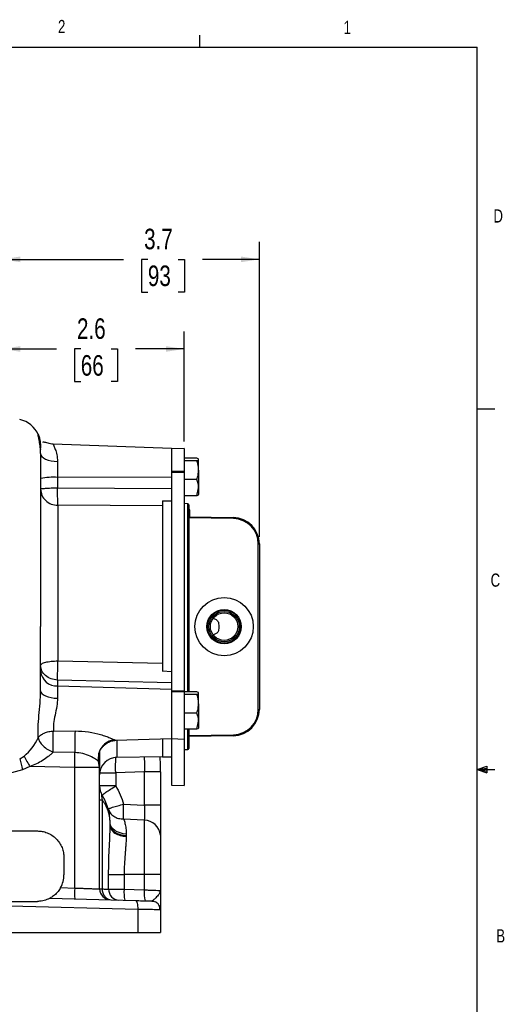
# Model space of a CAD drawing. Header units: inches. Extents: x 0.4 to 16.6, y 0.2 to 10.8.
# Tile 12 of 12: x 13.1 to 16.6, y 3.8 to 10.8. Entities that reach past the tile are written whole.
import ezdxf

# ---------------------------------------------------------------- set-up
doc = ezdxf.new("R2010")
doc.units = ezdxf.units.IN
doc.header["$MEASUREMENT"] = 0
doc.layers.add('BORDER', color=7, linetype='Continuous', lineweight=25)
doc.layers.add('SLD-0', color=7, linetype='Continuous', lineweight=25)
doc.styles.add('SLDTEXTSTYLE0', font='TXT', dxfattribs={"width": 0.75})
doc.dimstyles.new('SLDDIMSTYLE0', dxfattribs={"dimtxt": 0.145833, "dimasz": 0.13, "dimexe": 0, "dimexo": 0.0625, "dimgap": 0.036458, "dimtad": 0, "dimtih": 1, "dimtoh": 1, "dimdec": 1, "dimlfac": 2, "dimrnd": 1e-09, "dimzin": 12, "dimdsep": 46, "dimtxsty": 'SLDTEXTSTYLE0', "dimsah": 1, "dimcen": 0.09, "dimadec": 0, "dimazin": 3, "dimtfac": 1, "dimtdec": 1, "dimtofl": 0, "dimtmove": 0, "dimatfit": 3, "dimfxl": 0, "dimfrac": 2, "dimtolj": 1, "dimtzin": 12, "dimarcsym": 0})

# ---------------------------------------------------------------- blocks, each defined once
blk = doc.blocks.new('_D_7')
at = {"layer": 'SLD-0'}
for p, q in [((14.2971, 7.8435), (14.2971, 8.6247)), ((13.0028, 8.4997), (13.3907, 8.4997)), ((13.5628, 8.4997), (13.5184, 8.4997)), ((13.5184, 8.4997), (13.5184, 8.268)), ((13.7783, 8.4997), (13.8227, 8.4997)), ((13.8227, 8.4997), (13.8227, 8.268)), ((14.2971, 8.4997), (13.9503, 8.4997)), ((13.5184, 8.268), (13.5628, 8.268)), ((13.8227, 8.268), (13.7783, 8.268))]:
    blk.add_line(p, q, dxfattribs=at)
for points in [[(13.0028, 8.4997), (13.1328, 8.4797), (13.1328, 8.5197)], [(14.2971, 8.4997), (14.1671, 8.5197), (14.1671, 8.4797)]]:
    blk.add_solid(points, dxfattribs=at)
at = {"layer": 'SLD-0', "char_height": 0.14583, "attachment_point": 1, "style": 'SLDTEXTSTYLE0'}
for s, insert in [('2.6', (13.5359, 8.7172)), ('66', (13.5628, 8.456))]:
    blk.add_mtext(s, dxfattribs=dict(at, insert=insert))
blk = doc.blocks.new('_D_8')
at = {"layer": 'SLD-0'}
for p, q in [((13.0028, 8.9813), (13.0028, 9.261)), ((14.8301, 7.1654), (14.8301, 9.261)), ((13.0028, 9.136), (13.867, 9.136)), ((14.039, 9.136), (13.9947, 9.136)), ((13.9947, 9.136), (13.9947, 8.9042)), ((14.2545, 9.136), (14.2989, 9.136)), ((14.2989, 9.136), (14.2989, 8.9042)), ((14.8301, 9.136), (14.4266, 9.136)), ((13.9947, 8.9042), (14.039, 8.9042)), ((14.2989, 8.9042), (14.2545, 8.9042))]:
    blk.add_line(p, q, dxfattribs=at)
for points in [[(13.0028, 9.136), (13.1328, 9.116), (13.1328, 9.156)], [(14.8301, 9.136), (14.7001, 9.156), (14.7001, 9.116)]]:
    blk.add_solid(points, dxfattribs=at)
at = {"layer": 'SLD-0', "char_height": 0.14583, "attachment_point": 1, "style": 'SLDTEXTSTYLE0'}
for s, insert in [('3.7', (14.0122, 9.3535)), ('93', (14.039, 9.0922))]:
    blk.add_mtext(s, dxfattribs=dict(at, insert=insert))

msp = doc.modelspace()

# ---------------------------------------------------------------- linework, layer by layer
at = {"color": 7, "linetype": 'Continuous', "lineweight": 25}
for p, q in [((14.2076, 7.7937), (13.3675, 7.823)), ((14.2971, 7.7935), (14.2076, 7.7904)), ((14.2076, 7.7904), (14.2076, 7.6286)), ((14.2971, 7.7935), (14.2971, 7.6292)), ((13.3985, 7.701), (13.3985, 7.5876)), ((14.3874, 7.7237), (14.2971, 7.7237)), ((14.3874, 7.705), (14.2971, 7.705)), ((14.3986, 7.6383), (14.3986, 7.7144)), ((14.2971, 7.6292), (14.2076, 7.6286)), ((14.2076, 7.6286), (14.2076, 7.6195)), ((14.2971, 7.6221), (14.2076, 7.6195)), ((14.2971, 7.6292), (14.2971, 7.6221)), ((14.2971, 7.6221), (14.2971, 6.0712)), ((14.3986, 7.6383), (14.3986, 7.5144)), ((14.2076, 7.5896), (13.3985, 7.5876)), ((13.3985, 7.5876), (13.3985, 7.5133)), ((14.2076, 7.6195), (14.2076, 6.0706)), ((14.3874, 7.5716), (14.2971, 7.5716)), ((13.3985, 7.5133), (14.2076, 7.5097)), ((14.2037, 7.5094), (14.2076, 7.5094)), ((14.3874, 7.4571), (14.3986, 7.5144)), ((14.3986, 7.5144), (14.3986, 7.4654)), ((14.1426, 7.4217), (14.1426, 6.2101)), ((14.2076, 7.4196), (14.1426, 7.4184)), ((14.3874, 7.4571), (14.2971, 7.4571)), ((13.4006, 7.3895), (13.4006, 6.2848)), ((14.1426, 7.3852), (13.4006, 7.3895)), ((14.3227, 7.401), (14.2971, 7.4015)), ((14.3301, 7.3935), (14.3301, 6.528)), ((14.3376, 7.3568), (14.3301, 7.3568)), ((14.3376, 7.3083), (14.3376, 7.3568)), ((14.3301, 7.3084), (14.6459, 7.3029)), ((14.6458, 7.2954), (14.3301, 7.3009)), ((14.6458, 7.2954), (14.6459, 7.3029)), ((14.8226, 5.9406), (14.8226, 7.1154)), ((14.8226, 7.1154), (14.8301, 7.1154)), ((14.8301, 7.1154), (14.8301, 5.9406)), ((14.3301, 6.528), (14.3301, 6.0658)), ((13.4006, 6.2848), (14.1426, 6.2688)), ((14.2076, 6.2074), (14.1426, 6.211)), ((13.3985, 6.1488), (13.3985, 6.1071)), ((14.2076, 6.1285), (13.3985, 6.1488)), ((13.3985, 6.1071), (13.3985, 6.0194)), ((13.3985, 6.1071), (14.2076, 6.0837)), ((14.2971, 6.0712), (14.2076, 6.0706)), ((14.2076, 6.0706), (14.2076, 6.0637)), ((14.2971, 6.0657), (14.2076, 6.0637)), ((14.2076, 6.0637), (14.2076, 5.7325)), ((14.2971, 6.0712), (14.2971, 6.0657)), ((14.3874, 6.0658), (14.2971, 6.0658)), ((14.2971, 6.0657), (14.2971, 5.7293)), ((14.3874, 6.047), (14.2971, 6.047)), ((14.3986, 5.9804), (14.3986, 6.0564)), ((14.3986, 5.9804), (14.3986, 5.8564)), ((14.3874, 5.9137), (14.2971, 5.9137)), ((14.8226, 5.9406), (14.8301, 5.9406)), ((14.3874, 5.7991), (14.3986, 5.8564)), ((14.3986, 5.8564), (14.3986, 5.8075)), ((13.3681, 5.7868), (13.5225, 5.787)), ((13.8121, 5.7208), (14.2076, 5.7347)), ((14.2076, 5.7347), (14.2076, 5.403)), ((14.3874, 5.7991), (14.2971, 5.7991)), ((14.3301, 5.7991), (14.3301, 5.6625)), ((14.3301, 5.7551), (14.6458, 5.7606)), ((14.6459, 5.7531), (14.3301, 5.7476)), ((14.6458, 5.7606), (14.6459, 5.7531)), ((14.1426, 5.7324), (14.1426, 5.6043)), ((14.2076, 5.7325), (14.2971, 5.7293)), ((14.2971, 5.7293), (14.2971, 5.3999)), ((13.1293, 5.5899), (13.1606, 5.6074)), ((13.5207, 5.634), (13.3663, 5.6364)), ((13.6966, 5.646), (13.6966, 5.5267)), ((13.8194, 5.6), (14.1426, 5.6056)), ((14.1426, 5.6043), (14.2076, 5.6043)), ((14.2971, 5.6546), (14.3227, 5.655)), ((13.2021, 5.5343), (13.1498, 5.5119)), ((13.5196, 5.5267), (13.2021, 5.5343)), ((13.5196, 4.672), (13.5196, 5.5267)), ((13.6966, 5.5267), (13.5196, 5.5267)), ((13.6966, 5.5267), (13.6891, 5.5706)), ((13.6966, 4.6654), (13.6966, 5.5267)), ((13.1498, 5.5119), (13.0028, 5.471)), ((14.0137, 5.4965), (13.8107, 5.4897)), ((13.8107, 5.4897), (13.8107, 5.3965)), ((14.1278, 5.4965), (14.0137, 5.4965)), ((14.0137, 5.4965), (14.0137, 5.2607)), ((14.1278, 5.4965), (14.1278, 5.2607)), ((13.8107, 5.3965), (13.6966, 5.3965)), ((14.2076, 5.403), (14.2971, 5.3999)), ((13.7153, 5.3306), (13.7125, 5.3336)), ((13.6966, 5.2977), (13.7153, 5.2977)), ((13.7153, 5.2977), (13.7153, 4.6652)), ((13.8671, 5.2679), (14.0137, 5.2607)), ((14.1278, 5.2607), (14.0137, 5.2607)), ((13.7715, 5.1331), (13.7715, 5.1382)), ((13.7716, 5.1331), (13.7715, 5.1367)), ((13.7715, 5.1124), (13.7715, 5.1331)), ((13.7715, 5.1331), (13.7716, 5.1331)), ((13.7715, 5.1112), (13.7716, 5.1199)), ((13.7716, 5.1199), (13.7716, 5.1331)), ((14.0137, 5.1534), (13.8671, 5.1615)), ((14.0137, 5.1534), (14.0137, 4.7681)), ((13.0028, 5.0771), (13.2553, 5.0771)), ((13.8857, 5.0448), (13.8856, 5.0381)), ((13.8857, 5.0551), (13.8857, 5.0448)), ((13.4428, 4.8896), (13.4428, 4.7646)), ((13.7602, 4.6638), (13.7602, 4.7681)), ((13.7602, 4.7681), (13.8705, 4.7681)), ((14.0137, 4.7681), (13.8705, 4.7681)), ((13.8705, 4.7681), (13.8705, 4.6627)), ((14.1278, 4.7681), (14.0137, 4.7681)), ((14.0137, 4.7681), (14.0137, 4.6589)), ((14.1278, 4.7681), (14.1278, 4.6541)), ((13.4198, 4.6746), (13.5196, 4.672)), ((13.8705, 4.6627), (14.0137, 4.6589)), ((14.1239, 4.6543), (14.1278, 4.6541)), ((14.1278, 4.6541), (14.1242, 4.6456)), ((14.1273, 4.646), (14.1258, 4.6542)), ((13.0603, 4.5771), (13.2553, 4.5771)), ((13.3427, 4.5987), (13.9519, 4.5827)), ((13.967, 4.5202), (13.062, 4.5439)), ((13.967, 4.5202), (13.967, 4.3571)), ((14.1278, 4.5172), (14.1222, 4.5173)), ((14.1278, 4.5172), (14.1278, 4.3571)), ((13.062, 4.3571), (13.967, 4.3571)), ((13.967, 4.3571), (14.1278, 4.3571))]:
    msp.add_line(p, q, dxfattribs=at)
at = {"color": 8, "linetype": 'Continuous', "lineweight": 25}
for p, q in [((14.3227, 6.0658), (14.3227, 7.401)), ((14.3227, 5.655), (14.3227, 5.7991)), ((13.8047, 5.7234), (13.8121, 5.7212)), ((13.8194, 5.7211), (13.8194, 5.6)), ((13.7133, 5.3339), (13.7133, 5.3316))]:
    msp.add_line(p, q, dxfattribs=at)
at = {"color": 7, "linetype": 'Continuous', "lineweight": 25, "flags": 128}
for points in [[(13.2801, 7.7848), (13.2801, 7.7848), (13.2778, 7.7983)], [(13.2778, 7.757), (13.2801, 7.7463), (13.2869, 7.736), (13.298, 7.7265), (13.3129, 7.7181), (13.3311, 7.7111), (13.352, 7.7059), (13.3747, 7.7024), (13.3985, 7.701)], [(13.2778, 6.0729), (13.2801, 6.0627), (13.2869, 6.0529), (13.298, 6.0438), (13.3129, 6.0357), (13.3311, 6.029), (13.352, 6.024), (13.3747, 6.0207), (13.3985, 6.0194)], [(13.8857, 5.0551), (13.8629, 5.0577), (13.8413, 5.0629), (13.8216, 5.0705), (13.8044, 5.0802), (13.7904, 5.0918), (13.7801, 5.1047), (13.7737, 5.1186), (13.7716, 5.1331)], [(13.7716, 5.1199), (13.7737, 5.106), (13.7801, 5.0926), (13.7904, 5.0801), (13.8044, 5.069), (13.8216, 5.0596), (13.8413, 5.0523), (13.8629, 5.0473), (13.8857, 5.0448)], [(13.9519, 4.5827), (13.9551, 4.5814), (13.9581, 4.5778), (13.9609, 4.572), (13.9632, 4.5643), (13.9651, 4.5548), (13.9664, 4.544), (13.967, 4.5324), (13.967, 4.5202)], [(14.0669, 4.5797), (14.0789, 4.5782), (14.0899, 4.5747)]]:
    msp.add_lwpolyline(points, dxfattribs=at)
at = {"color": 7, "linetype": 'Continuous', "lineweight": 25}
for radius in [0.207, 0.1218, 0.1169, 0.1078, 0.0977]:
    msp.add_circle((14.5801, 6.528), radius, dxfattribs=at)
for centre, radius, start, end in [((13.0903, 7.8152), 0.1875, 23.098, 78), ((13.3691, 7.1539), 0.4347, 86.13408, 102.12908), ((14.3226, 7.3935), 0.0075, 0, 89), ((14.6426, 7.1154), 0.18, 0, 89), ((14.6426, 7.1154), 0.1875, 0, 89), ((13.3922, 6.2219), 0.115, 185.6084, 273.09985), ((14.6426, 5.9406), 0.18, 271, 0), ((14.6426, 5.9406), 0.1875, 271, 0), ((12.9127, 5.8968), 0.3811, 310.58874, 335.55017), ((15.5558, 5.6865), 2.0358, 177.16864, 181.4766), ((13.8139, 5.5963), 0.1274, 94.1345, 191.66127), ((15.355, 6.804), 2.4995, 208.60395, 210.52848), ((13.8216, 5.475), 0.125, 91, 180), ((14.3226, 5.6625), 0.0075, 271, 0), ((15.3952, 6.1448), 2.3328, 193.76102, 195.742), ((13.8216, 5.3965), 0.125, 180, 211.78833), ((14.0126, 5.0379), 0.1155, 4.11303, 89.44169), ((13.2553, 4.7646), 0.1875, 331.32093, 0), ((13.968, 4.6408), 0.4495, 176.02303, 185.97621), ((13.7746, 4.6654), 0.078, 180, 268.5), ((13.7876, 4.6593), 0.0726, 175.36967, 263.61457), ((13.837, 4.6625), 0.0768, 179.05826, 267.63594), ((14.0982, 4.6374), 0.229, 173.67196, 193.30944), ((14.2414, 4.6337), 0.229, 173.67196, 193.30944), ((14.0653, 4.5172), 0.0625, 0, 29.46347)]:
    msp.add_arc(centre, radius, start, end, dxfattribs=at)
at = {"color": 8, "linetype": 'Continuous', "lineweight": 25}
for points, knots in [([(13.2778, 7.757), (13.2776, 7.7668), (13.2771, 7.7868), (13.2734, 7.8209), (13.2672, 7.8555), (13.2608, 7.8829), (13.2587, 7.8947), (13.2598, 7.8964), (13.2622, 7.8897), (13.2626, 7.8887)], [0, 0, 0, 0, 0.094175, 0.19371, 0.386916, 0.580796, 0.773102, 0.96549, 1, 1, 1, 1]), ([(13.3688, 7.8215), (13.3683, 7.822), (13.3662, 7.8241), (13.3711, 7.8127), (13.3815, 7.7879), (13.3945, 7.7506), (13.3971, 7.7176), (13.3985, 7.701)], [0, 0, 0, 0, 0.065314, 0.298085, 0.531839, 0.765654, 1, 1, 1, 1]), ([(13.6965, 5.6429), (13.6966, 5.6355), (13.6966, 5.6178), (13.6962, 5.5965), (13.6952, 5.5781), (13.6911, 5.5731), (13.6891, 5.5706)], [0, 0, 0, 0, 0.192879, 0.461833, 0.731199, 1, 1, 1, 1]), ([(13.8107, 5.4897), (13.8104, 5.4987), (13.8099, 5.5168), (13.8099, 5.5427), (13.8104, 5.5661), (13.8113, 5.5849), (13.8122, 5.5937), (13.8126, 5.5977)], [0, 0, 0, 0, 0.205131, 0.41519, 0.625249, 0.83038, 1, 1, 1, 1]), ([(14.012, 5.6033), (14.0123, 5.5999), (14.0132, 5.5919), (14.0141, 5.5735), (14.0146, 5.5501), (14.0145, 5.5239), (14.014, 5.5057), (14.0137, 5.4965)], [0, 0, 0, 0, 0.153492, 0.36536, 0.576572, 0.788533, 1, 1, 1, 1]), ([(13.7125, 5.3336), (13.712, 5.3343), (13.7109, 5.3357), (13.7099, 5.3348), (13.7094, 5.3329), (13.7093, 5.3308), (13.7094, 5.3281), (13.7099, 5.3236), (13.7117, 5.3129), (13.7138, 5.3041), (13.7153, 5.2977)], [0, 0, 0, 0, 0.122139, 0.261787, 0.322992, 0.380831, 0.439174, 0.500563, 0.639258, 1, 1, 1, 1]), ([(14.0137, 4.6589), (14.0228, 4.6586), (14.0401, 4.6578), (14.0686, 4.6566), (14.098, 4.6554), (14.1199, 4.6544), (14.1229, 4.6543), (14.1239, 4.6543)], [0, 0, 0, 0, 0.168939, 0.319961, 0.567371, 0.856913, 1, 1, 1, 1]), ([(14.1242, 4.6456), (14.1223, 4.6393), (14.1182, 4.6254), (14.0961, 4.6043), (14.0778, 4.5842), (14.0704, 4.5811), (14.0669, 4.5797)], [0, 0, 0, 0, 0.251157, 0.55186, 0.794155, 1, 1, 1, 1]), ([(14.1222, 4.5173), (14.121, 4.5174), (14.1191, 4.5174), (14.1082, 4.5176), (14.0972, 4.5178), (14.0758, 4.5182), (14.0449, 4.5188), (14.0041, 4.5195), (13.9797, 4.52), (13.967, 4.5202)], [0, 0, 0, 0, 0.138119, 0.233999, 0.331043, 0.429253, 0.691411, 0.839996, 1, 1, 1, 1])]:
    msp.add_open_spline(points, degree=3, knots=knots, dxfattribs=at)
at = {"color": 7, "linetype": 'Continuous', "lineweight": 25}
for points, knots in [([(13.2626, 7.8887), (13.2641, 7.8851), (13.2665, 7.8793), (13.2709, 7.8622), (13.2756, 7.8396), (13.2769, 7.8148), (13.2778, 7.7983)], [0, 0, 0, 0, 0.292208, 0.47087, 0.646649, 1, 1, 1, 1]), ([(13.3679, 7.823), (13.3612, 7.8236), (13.3472, 7.8248), (13.3288, 7.8301), (13.3136, 7.8354), (13.3019, 7.8387), (13.2952, 7.8388), (13.293, 7.8357), (13.2924, 7.8349)], [0, 0, 0, 0, 0.130777, 0.273489, 0.442294, 0.65055, 0.908124, 1, 1, 1, 1]), ([(14.2076, 7.7929), (14.2076, 7.7931), (14.2076, 7.794), (14.2076, 7.7879), (14.2076, 7.7748), (14.2076, 7.7547), (14.2076, 7.7289), (14.2076, 7.6982), (14.2076, 7.6638), (14.2076, 7.6393), (14.2076, 7.6266), (14.2076, 7.6264)], [0, 0, 0, 0, 0.048217, 0.183908, 0.319598, 0.455289, 0.59098, 0.726671, 0.862362, 0.998052, 1, 1, 1, 1]), ([(13.2778, 7.757), (13.2778, 7.7429), (13.2778, 7.7144), (13.2778, 7.6554), (13.2778, 7.5837), (13.2778, 7.4986), (13.2778, 7.4009), (13.2778, 7.2925), (13.2778, 7.175), (13.2778, 7.0504), (13.2778, 6.9214), (13.2778, 6.7902), (13.2778, 6.6589), (13.2778, 6.5714), (13.2778, 6.528)], [0, 0, 0, 0, 0.079627, 0.160847, 0.243555, 0.328444, 0.413968, 0.5, 0.586026, 0.67155, 0.756445, 0.839148, 0.92037, 1, 1, 1, 1]), ([(14.3986, 7.7144), (14.3986, 7.7146), (14.3985, 7.7163), (14.3961, 7.7194), (14.3903, 7.7223), (14.3874, 7.7237)], [0, 0, 0, 0, 0.070076, 0.530777, 1, 1, 1, 1]), ([(14.3874, 7.705), (14.3906, 7.7065), (14.3969, 7.7096), (14.398, 7.7127), (14.3986, 7.7144)], [0, 0, 0, 0, 0.495458, 1, 1, 1, 1]), ([(14.3986, 7.6383), (14.3984, 7.6444), (14.398, 7.6586), (14.3943, 7.681), (14.3898, 7.6969), (14.3874, 7.705)], [0, 0, 0, 0, 0.268407, 0.632373, 1, 1, 1, 1]), ([(14.3874, 7.5716), (14.3891, 7.5772), (14.3957, 7.599), (14.3974, 7.6215), (14.3986, 7.6383)], [0, 0, 0, 0, 0.2575513, 1, 1, 1, 1]), ([(14.3986, 7.5144), (14.3986, 7.5157), (14.3984, 7.5351), (14.3927, 7.554), (14.3874, 7.5716)], [0, 0, 0, 0, 0.0702136, 1, 1, 1, 1]), ([(13.4006, 7.3895), (13.4003, 7.3955), (13.3995, 7.4078), (13.3987, 7.439), (13.3983, 7.4754), (13.3984, 7.5011), (13.3985, 7.5133)], [0, 0, 0, 0, 0.247078, 0.505005, 0.764785, 1, 1, 1, 1]), ([(14.1426, 7.4184), (14.1426, 7.4135), (14.1426, 7.4034), (14.1426, 7.3925), (14.1426, 7.3874), (14.1426, 7.3852)], [0, 0, 0, 0, 0.3558123, 0.7219469, 1, 1, 1, 1]), ([(14.3986, 7.4665), (14.3986, 7.4663), (14.3984, 7.4631), (14.3927, 7.46), (14.3874, 7.4571)], [0, 0, 0, 0, 0.0702136, 1, 1, 1, 1]), ([(14.5022, 6.5868), (14.5092, 6.5843), (14.5206, 6.5802), (14.5332, 6.5705), (14.5397, 6.5599), (14.542, 6.5453), (14.5413, 6.5265), (14.5421, 6.5077), (14.5386, 6.4933), (14.5297, 6.4818), (14.5167, 6.4742), (14.5063, 6.4706), (14.5022, 6.4692)], [0, 0, 0, 0, 0.146578, 0.237301, 0.312191, 0.387127, 0.507382, 0.6309, 0.706966, 0.783099, 0.913761, 1, 1, 1, 1]), ([(13.2778, 6.0729), (13.2778, 6.1219), (13.2778, 6.2199), (13.2778, 6.373), (13.2778, 6.4764), (13.2778, 6.528)], [0, 0, 0, 0, 0.333237, 0.666773, 1, 1, 1, 1]), ([(13.3985, 6.1488), (13.3984, 6.1567), (13.3983, 6.1731), (13.3987, 6.208), (13.3995, 6.2468), (13.4003, 6.2724), (13.4006, 6.2848)], [0, 0, 0, 0, 0.243896, 0.5, 0.756104, 1, 1, 1, 1]), ([(14.1426, 6.2688), (14.1426, 6.2621), (14.1426, 6.2484), (14.1426, 6.2288), (14.1426, 6.2163), (14.1426, 6.211)], [0, 0, 0, 0, 0.355816, 0.721947, 1, 1, 1, 1]), ([(14.2076, 6.0837), (14.2076, 6.0761), (14.2076, 6.061), (14.2076, 6.0314), (14.2076, 5.9982), (14.2076, 5.9621), (14.2076, 5.9246), (14.2076, 5.8872), (14.2076, 5.8512), (14.2076, 5.8181), (14.2076, 5.7891), (14.2076, 5.7653), (14.2076, 5.7478), (14.2076, 5.7367), (14.2076, 5.7354), (14.2076, 5.7347)], [0, 0, 0, 0, 0.077054, 0.154109, 0.231163, 0.308218, 0.385272, 0.462326, 0.539381, 0.616435, 0.69349, 0.770544, 0.847598, 0.924653, 1, 1, 1, 1]), ([(13.2596, 5.739), (13.2596, 5.7634), (13.2594, 5.8125), (13.2657, 5.8963), (13.2746, 5.9844), (13.2767, 6.0434), (13.2778, 6.0729)], [0, 0, 0, 0, 0.249131, 0.500239, 0.750298, 1, 1, 1, 1]), ([(13.3985, 6.0194), (13.397, 6.0005), (13.394, 5.9615), (13.3797, 5.8999), (13.3681, 5.8386), (13.3681, 5.804), (13.3681, 5.7868)], [0, 0, 0, 0, 0.243023, 0.500004, 0.750066, 1, 1, 1, 1]), ([(14.3986, 6.0564), (14.3986, 6.0566), (14.3985, 6.0583), (14.3961, 6.0615), (14.3903, 6.0644), (14.3874, 6.0658)], [0, 0, 0, 0, 0.070076, 0.530777, 1, 1, 1, 1]), ([(14.3874, 6.047), (14.3906, 6.0485), (14.3969, 6.0516), (14.398, 6.0548), (14.3986, 6.0564)], [0, 0, 0, 0, 0.495458, 1, 1, 1, 1]), ([(14.3986, 5.9804), (14.3984, 5.9864), (14.398, 6.0007), (14.3943, 6.023), (14.3898, 6.039), (14.3874, 6.047)], [0, 0, 0, 0, 0.268407, 0.632373, 1, 1, 1, 1]), ([(14.3874, 5.9137), (14.3891, 5.9193), (14.3957, 5.941), (14.3974, 5.9636), (14.3986, 5.9804)], [0, 0, 0, 0, 0.257551, 1, 1, 1, 1]), ([(14.3986, 5.8564), (14.3986, 5.8578), (14.3984, 5.8771), (14.3927, 5.8961), (14.3874, 5.9137)], [0, 0, 0, 0, 0.0702136, 1, 1, 1, 1]), ([(14.3986, 5.8085), (14.3986, 5.8083), (14.3984, 5.8051), (14.3927, 5.802), (14.3874, 5.7991)], [0, 0, 0, 0, 0.070214, 1, 1, 1, 1]), ([(13.2596, 5.739), (13.2652, 5.7453), (13.2765, 5.7581), (13.3031, 5.773), (13.3343, 5.7835), (13.357, 5.7857), (13.3681, 5.7868)], [0, 0, 0, 0, 0.2452778, 0.5, 0.7547222, 1, 1, 1, 1]), ([(13.2596, 5.739), (13.2626, 5.7299), (13.2687, 5.711), (13.2938, 5.6812), (13.3276, 5.6543), (13.3537, 5.6423), (13.3663, 5.6364)], [0, 0, 0, 0, 0.242413, 0.5, 0.757587, 1, 1, 1, 1]), ([(13.3663, 5.6364), (13.366, 5.6508), (13.3655, 5.6746), (13.3658, 5.7156), (13.3666, 5.7534), (13.3676, 5.7758), (13.3681, 5.7868)], [0, 0, 0, 0, 0.300999, 0.499864, 0.756563, 1, 1, 1, 1]), ([(13.5225, 5.787), (13.5548, 5.7856), (13.6171, 5.783), (13.6897, 5.7659), (13.7387, 5.7504), (13.7683, 5.7394), (13.7918, 5.7295), (13.8005, 5.7254), (13.8047, 5.7234)], [0, 0, 0, 0, 0.289357, 0.559167, 0.683114, 0.797175, 0.902924, 1, 1, 1, 1]), ([(13.7026, 5.6604), (13.7031, 5.66), (13.7045, 5.6589), (13.7094, 5.6641), (13.719, 5.6755), (13.7342, 5.6908), (13.7555, 5.7058), (13.7822, 5.7176), (13.8024, 5.7198), (13.8127, 5.7209)], [0, 0, 0, 0, 0.072428, 0.222924, 0.366381, 0.512636, 0.667666, 0.831812, 1, 1, 1, 1]), ([(13.3663, 5.6364), (13.3612, 5.6313), (13.3506, 5.6207), (13.3262, 5.6004), (13.2924, 5.5769), (13.2488, 5.5524), (13.2176, 5.5404), (13.2021, 5.5343)], [0, 0, 0, 0, 0.121059, 0.250909, 0.500575, 0.75023, 1, 1, 1, 1]), ([(13.6891, 5.5706), (13.6867, 5.5725), (13.6818, 5.5763), (13.6636, 5.5891), (13.6306, 5.6084), (13.5792, 5.6291), (13.5402, 5.6324), (13.5207, 5.634)], [0, 0, 0, 0, 0.125348, 0.251141, 0.500333, 0.750218, 1, 1, 1, 1]), ([(14.1278, 5.4965), (14.1278, 5.522), (14.1277, 5.5621), (14.1268, 5.5938), (14.1265, 5.6053)], [0, 0, 0, 0, 0.634654, 1, 1, 1, 1]), ([(13.7153, 5.3306), (13.7163, 5.332), (13.7183, 5.335), (13.7398, 5.3505), (13.772, 5.372), (13.7981, 5.3885), (13.8107, 5.3965)], [0, 0, 0, 0, 0.241042, 0.5, 0.758958, 1, 1, 1, 1]), ([(13.8107, 5.3965), (13.8223, 5.376), (13.8457, 5.3352), (13.86, 5.2904), (13.8671, 5.2679)], [0, 0, 0, 0, 0.500099, 1, 1, 1, 1]), ([(13.7707, 5.1445), (13.7696, 5.1626), (13.7675, 5.1995), (13.7526, 5.2524), (13.7344, 5.2973), (13.7185, 5.3233), (13.7122, 5.3335)], [0, 0, 0, 0, 0.2848085, 0.5799831, 0.8360511, 1, 1, 1, 1]), ([(13.7715, 5.1382), (13.7712, 5.1461), (13.7705, 5.16), (13.7673, 5.1812), (13.7629, 5.201), (13.7542, 5.2287), (13.7402, 5.2612), (13.7233, 5.286), (13.7153, 5.2977)], [0, 0, 0, 0, 0.143942, 0.253745, 0.387556, 0.507707, 0.768888, 1, 1, 1, 1]), ([(13.7577, 5.2342), (13.7582, 5.2346), (13.7593, 5.2353), (13.7691, 5.2388), (13.7889, 5.2451), (13.8235, 5.2555), (13.8529, 5.2639), (13.8671, 5.2679)], [0, 0, 0, 0, 0.155402, 0.290784, 0.500734, 0.757931, 1, 1, 1, 1]), ([(13.8671, 5.1615), (13.8667, 5.1676), (13.8658, 5.18), (13.8654, 5.2063), (13.8658, 5.2362), (13.8667, 5.2575), (13.8671, 5.2679)], [0, 0, 0, 0, 0.245886, 0.5, 0.754114, 1, 1, 1, 1]), ([(14.0137, 5.2607), (14.0142, 5.2499), (14.0151, 5.2283), (14.0155, 5.1982), (14.0151, 5.1718), (14.0142, 5.1596), (14.0137, 5.1534)], [0, 0, 0, 0, 0.250079, 0.500203, 0.750335, 1, 1, 1, 1]), ([(14.1278, 5.2607), (14.1278, 5.2391), (14.1278, 5.196), (14.1278, 5.1359), (14.1278, 5.0832), (14.1278, 5.0585), (14.1278, 5.0462)], [0, 0, 0, 0, 0.2498402, 0.5002033, 0.7505749, 1, 1, 1, 1]), ([(13.7577, 5.2342), (13.7616, 5.2242), (13.7698, 5.2038), (13.7958, 5.1801), (13.8292, 5.1643), (13.8547, 5.1624), (13.8671, 5.1615)], [0, 0, 0, 0, 0.243777, 0.5, 0.756223, 1, 1, 1, 1]), ([(13.7602, 4.7681), (13.7605, 4.798), (13.761, 4.8577), (13.7647, 4.9459), (13.7694, 5.032), (13.7708, 5.0856), (13.7715, 5.1124)], [0, 0, 0, 0, 0.2499471, 0.4996366, 0.7499297, 1, 1, 1, 1]), ([(13.7715, 5.1382), (13.7715, 5.1381), (13.7715, 5.138), (13.7715, 5.1377), (13.7715, 5.1376), (13.7715, 5.1373), (13.7715, 5.137), (13.7715, 5.1368), (13.7715, 5.1367)], [0, 0, 0, 0, 0.071739, 0.128609, 0.182923, 0.245859, 0.49973, 1, 1, 1, 1]), ([(13.7715, 5.1124), (13.7715, 5.1121), (13.7715, 5.1118), (13.7715, 5.1114), (13.7715, 5.1113), (13.7715, 5.1112), (13.7715, 5.1112)], [0, 0, 0, 0, 0.615656, 0.830005, 0.919151, 1, 1, 1, 1]), ([(13.7715, 5.1112), (13.7738, 5.1014), (13.7779, 5.0834), (13.8048, 5.0603), (13.841, 5.0437), (13.8711, 5.0399), (13.8856, 5.0381)], [0, 0, 0, 0, 0.272002, 0.499832, 0.75843, 1, 1, 1, 1]), ([(13.8671, 5.1615), (13.8704, 5.1514), (13.8768, 5.1315), (13.884, 5.0957), (13.8851, 5.0687), (13.8857, 5.0551)], [0, 0, 0, 0, 0.337837, 0.668835, 1, 1, 1, 1]), ([(13.2553, 5.0771), (13.2667, 5.0765), (13.2903, 5.0752), (13.3252, 5.0648), (13.3589, 5.0475), (13.3888, 5.0231), (13.4132, 4.9931), (13.4305, 4.9595), (13.441, 4.9246), (13.4422, 4.901), (13.4428, 4.8896)], [0, 0, 0, 0, 0.116571, 0.240116, 0.36878, 0.500153, 0.631499, 0.760093, 0.883539, 1, 1, 1, 1]), ([(13.8856, 5.0381), (13.8853, 5.029), (13.8847, 5.0092), (13.8826, 4.9782), (13.8798, 4.9447), (13.8761, 4.8997), (13.8717, 4.8404), (13.8709, 4.7922), (13.8705, 4.7681)], [0, 0, 0, 0, 0.1156798, 0.2503625, 0.3688232, 0.5009661, 0.7503086, 1, 1, 1, 1]), ([(14.1278, 5.0462), (14.1278, 5.0305), (14.1278, 4.9985), (14.1278, 4.9298), (14.1278, 4.8514), (14.1278, 4.7955), (14.1278, 4.7681)], [0, 0, 0, 0, 0.245747, 0.5, 0.754253, 1, 1, 1, 1]), ([(13.4198, 4.6746), (13.4139, 4.6651), (13.4008, 4.644), (13.3756, 4.6194), (13.3547, 4.6053), (13.3441, 4.5994), (13.3431, 4.5989), (13.3427, 4.5987)], [0, 0, 0, 0, 0.2282945, 0.5091598, 0.7942115, 0.9093742, 1, 1, 1, 1]), ([(13.5196, 4.672), (13.5285, 4.6716), (13.5449, 4.671), (13.5669, 4.6702), (13.5917, 4.6693), (13.6186, 4.6683), (13.6465, 4.6672), (13.6685, 4.6664), (13.6905, 4.6656), (13.6942, 4.6655), (13.6966, 4.6654)], [0, 0, 0, 0, 0.094541, 0.174892, 0.241043, 0.377032, 0.500723, 0.63065, 0.757344, 1, 1, 1, 1]), ([(13.6966, 4.6654), (13.6974, 4.6654), (13.699, 4.6654), (13.7098, 4.6653), (13.7153, 4.6652)], [0, 0, 0, 0, 0.493424, 1, 1, 1, 1]), ([(13.7153, 4.6652), (13.7249, 4.6649), (13.744, 4.6643), (13.7549, 4.6639), (13.7602, 4.6638)], [0, 0, 0, 0, 0.505452, 1, 1, 1, 1]), ([(13.7602, 4.6638), (13.7635, 4.6637), (13.7706, 4.6637), (13.7932, 4.6634), (13.8268, 4.6631), (13.8554, 4.6628), (13.8705, 4.6627)], [0, 0, 0, 0, 0.203756, 0.4384, 0.703847, 1, 1, 1, 1]), ([(14.1278, 4.6541), (14.1278, 4.6425), (14.1278, 4.6197), (14.1278, 4.5875), (14.1278, 4.5612), (14.1278, 4.5416), (14.1278, 4.5229), (14.1278, 4.5195), (14.1278, 4.5172)], [0, 0, 0, 0, 0.169826, 0.335253, 0.499961, 0.627917, 0.750681, 1, 1, 1, 1]), ([(13.3427, 4.5987), (13.3422, 4.5984), (13.341, 4.5978), (13.331, 4.5928), (13.3086, 4.5839), (13.2806, 4.5777), (13.2605, 4.5772), (13.2553, 4.5771)], [0, 0, 0, 0, 0.108191, 0.255469, 0.490158, 0.869279, 1, 1, 1, 1]), ([(13.9519, 4.5827), (13.9674, 4.5823), (13.9994, 4.5815), (14.037, 4.5805), (14.0623, 4.5798), (14.0654, 4.5797), (14.0669, 4.5797)], [0, 0, 0, 0, 0.243335, 0.500047, 0.756732, 1, 1, 1, 1]), ([(14.1249, 4.5173), (14.1249, 4.523), (14.125, 4.5347), (14.118, 4.5514), (14.1062, 4.566), (14.095, 4.5719), (14.0895, 4.5749)], [0, 0, 0, 0, 0.239843, 0.492533, 0.749334, 1, 1, 1, 1])]:
    msp.add_open_spline(points, degree=3, knots=knots, dxfattribs=at)
for points in [[(13.2778, 7.5046), (13.2796, 7.5057), (13.2832, 7.5079), (13.3109, 7.5107), (13.3506, 7.5128), (13.3825, 7.5131), (13.3985, 7.5133)], [(13.2778, 7.5046), (13.2796, 7.4896), (13.2833, 7.4598), (13.3116, 7.422), (13.3521, 7.3953), (13.3845, 7.3914), (13.4006, 7.3895)], [(13.2778, 6.2523), (13.2796, 6.2565), (13.2833, 6.265), (13.3116, 6.2756), (13.3521, 6.2832), (13.3845, 6.2843), (13.4006, 6.2848)], [(13.3985, 6.1488), (13.3825, 6.1507), (13.3506, 6.1546), (13.3109, 6.1787), (13.2832, 6.2125), (13.2796, 6.2391), (13.2778, 6.2523)], [(13.5196, 5.5267), (13.52, 5.546), (13.5208, 5.5844), (13.5207, 5.6175), (13.5207, 5.634)], [(13.6966, 5.4897), (13.6982, 5.4897), (13.7016, 5.4897), (13.7275, 5.4897), (13.7649, 5.4897), (13.7954, 5.4897), (13.8107, 5.4897)]]:
    msp.add_open_spline(points, degree=3, dxfattribs=at)
at = {"layer": 'BORDER'}
for p, q in [((14.4073, 10.6421), (14.4073, 10.7269)), ((0.6263, 10.6421), (16.3763, 10.6421)), ((16.3763, 0.3921), (16.3763, 10.6421)), ((16.3763, 8.0753), (16.5013, 8.0753)), ((16.3763, 5.5128), (16.4434, 5.5368)), ((16.4434, 5.5368), (16.4434, 5.4902)), ((16.3763, 5.5128), (16.4434, 5.5218)), ((16.3763, 5.5128), (16.5013, 5.5128)), ((16.3763, 5.5128), (16.4434, 5.4902)), ((16.3763, 5.5128), (16.4434, 5.5025))]:
    msp.add_line(p, q, dxfattribs=at)

# ---------------------------------------------------------------- texts
at = {"color": 7, "linetype": 'Continuous', "lineweight": 0, "char_height": 0.0937, "attachment_point": 1, "style": 'SLDTEXTSTYLE0'}
for s, insert in [('2', (13.401, 10.8362)), ('1', (15.4274, 10.8301)), ('D', (16.4913, 9.491)), ('C', (16.4712, 6.9051)), ('B', (16.5115, 4.3791))]:
    msp.add_mtext(s, dxfattribs=dict(at, insert=insert))

# ---------------------------------------------------------------- dimensions: what is measured, and where the dimension line sits
at = {"layer": 'SLD-0'}
for base, p1, picture, middle in [((13.0028, 9.136), (14.8301, 7.1154), '_D_8', (14.1468, 9.136)), ((13.0028, 8.4997), (14.2971, 7.7935), '_D_7', (13.6705, 8.4997))]:
    dim = msp.add_linear_dim(base=base, p1=p1, p2=(13.0028, 8.9313), dimstyle='SLDDIMSTYLE0', dxfattribs=at)
    dim.commit()
    dim.dimension.update_dxf_attribs({"geometry": picture, "text_midpoint": middle, "dimtype": 160})

doc.saveas('drawing.dxf')
